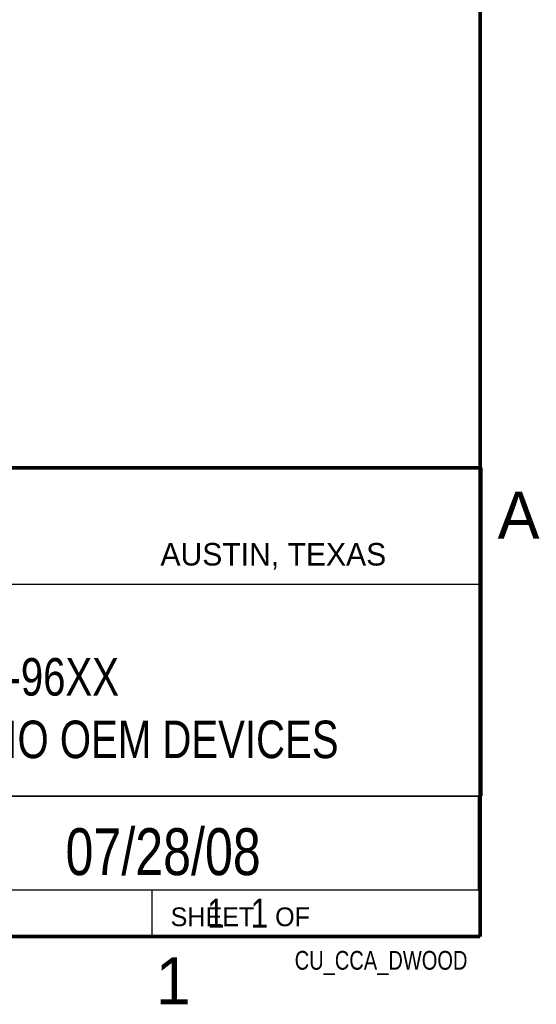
# Model space of a CAD drawing. Header units: inches. Extents: x 0 to 34, y 0 to 22.
# Tile 14 of 16: x 31 to 33.8, y 0.1 to 5.4. Entities that reach past the tile are written whole.
import ezdxf
from ezdxf.enums import TextEntityAlignment as Align

# ---------------------------------------------------------------- set-up
doc = ezdxf.new("R2010")
doc.units = ezdxf.units.IN
doc.header["$LTSCALE"] = 1.87
doc.header["$MEASUREMENT"] = 0
doc.layers.get('0').update_dxf_attribs({"linetype": 'CONTINUOUS'})
doc.styles.get("Standard").update_dxf_attribs({"font": 'txt', "width": 0.8})

msp = doc.modelspace()

# ---------------------------------------------------------------- linework, layer by layer
at = {"color": 2, "linetype": 'CONTINUOUS'}
for p, q in [((28.3793, 3.0003), (33.5093, 3.0003)), ((33.5093, 3.0003), (33.5093, 1.2503)), ((28.7231, 2.38), (33.5, 2.38)), ((28.3793, 1.2503), (33.5093, 1.2503)), ((30.13, 1.2499), (33.49, 1.2499)), ((33.49, 1.2499), (33.49, 0.7499)), ((28.38, 0.75), (33.5, 0.75)), ((30.13, 0.7499), (33.49, 0.7499)), ((31.75, 0.75), (33.5, 0.75)), ((31.75, 0.75), (31.75, 0.5)), ((33.5, 0.75), (33.5, 0.5)), ((31.75, 0.5), (33.5, 0.5)), ((32.4953, 0.5017), (33.4953, 0.5017)), ((32.4953, 0.5017), (32.4953, 0.5012)), ((32.4953, 0.5012), (33.4953, 0.5012)), ((33.4953, 0.5017), (33.4953, 0.5012))]:
    msp.add_line(p, q, dxfattribs=at)
at = {"color": 7, "linetype": 'CONTINUOUS', "const_width": 0.02}
for points in [[(33.5, 0.5), (33.5, 21.5)], [(25.58, 3), (33.5, 3)], [(0.5, 0.5), (33.5, 0.5)]]:
    msp.add_lwpolyline(points, dxfattribs=at)

# ---------------------------------------------------------------- texts
at = {"color": 2, "linetype": 'CONTINUOUS'}
for s, height, p in [('A', 0.25, (33.5939, 2.6228)), ('AUSTIN, TEXAS', 0.12, (31.7957, 2.479)), ('SHEET   OF', 0.1, (31.8499, 0.5557)), ('1', 0.25, (31.7706, 0.139))]:
    msp.add_text(s, height=height, dxfattribs=at).set_placement(p)
at = {"color": 7, "linetype": 'CONTINUOUS', "width": 0.8}
msp.add_text('07/28/08', height=0.25, dxfattribs=at).set_placement((31.81, 0.828), align=Align.CENTER)
at = {"color": 2, "linetype": 'CONTINUOUS', "width": 0.8}
msp.add_text('CU_CCA_DWOOD', height=0.1, dxfattribs=at).set_placement((33.4328, 0.3236), align=Align.RIGHT)
at = {"color": 7, "linetype": 'CONTINUOUS'}
for s, insert, char_height, width, attachment_point in [('SBRIO-96XX\\PSINGLE-BOARD RIO OEM DEVICES', (30.9443, 1.9853), 0.2, 4.48, 2), ('     1   1', (31.8125, 0.7031), 0.15625, 1.25, 1)]:
    msp.add_mtext(s, dxfattribs=dict(at, insert=insert, char_height=char_height, width=width, attachment_point=attachment_point))

doc.saveas('drawing.dxf')
